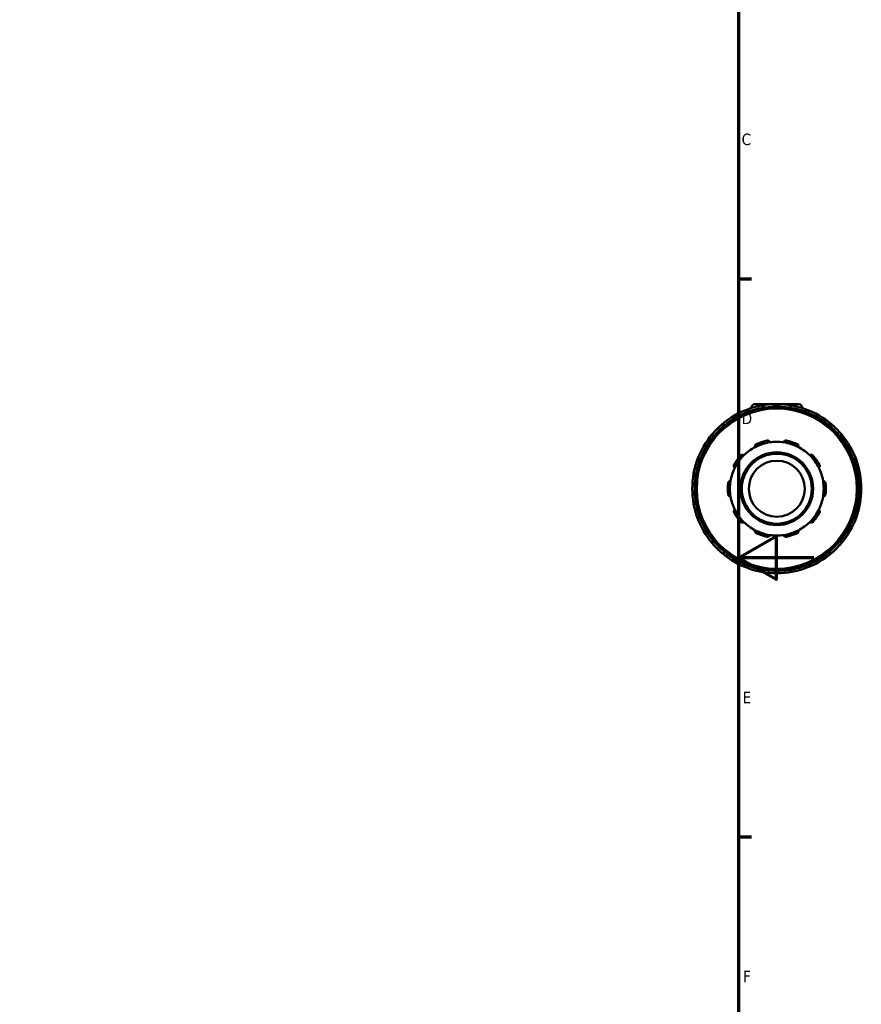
# Model space of a CAD drawing. Header units: millimetres. Extents: x 0 to 905, y -349 to 706.
# Tile 7 of 11: x 630 to 854, y 178 to 440. Entities that reach past the tile are written whole.
import ezdxf

# ---------------------------------------------------------------- set-up
doc = ezdxf.new("R2010")
doc.units = ezdxf.units.MM
for name, color, linetype, lineweight in [('Border (ANSI)', 7, 'Continuous', 70), ('Visible (ANSI)', 7, 'Continuous', 50), ('Visible Narrow (ANSI)', 7, 'Continuous', 35)]:
    doc.layers.add(name, color=color, linetype=linetype, lineweight=lineweight)
doc.styles.add('Note Text (ANSI)', font='tahoma.ttf')

# ---------------------------------------------------------------- blocks, each defined once
blk = doc.blocks.new('Borders Default Border')
at = {"layer": 'Border (ANSI)'}
for p, q in [((821, 371.25), (824.45, 371.25)), ((821, 222.75), (824.45, 222.75))]:
    blk.add_line(p, q, dxfattribs=at)
at = {"layer": 'Border (ANSI)', "flags": 128}
for points in [[(20, 20), (20, 574), (821, 574), (821, 20), (20, 20)], [(841, 297), (821, 297), (831, 302.77), (831, 291.23), (821, 297)]]:
    blk.add_lwpolyline(points, dxfattribs=at)
at = {"layer": 'Border (ANSI)', "char_height": 3.05, "attachment_point": 7, "style": 'Note Text (ANSI)'}
for s, insert in [('C', (821.8, 406.8)), ('D', (821.81, 332.6)), ('E', (822.05, 258.35)), ('F', (822.14, 184.1))]:
    blk.add_mtext(s, dxfattribs=dict(at, insert=insert))

msp = doc.modelspace()

# ---------------------------------------------------------------- linework, layer by layer
at = {"layer": 'Visible (ANSI)'}
for p, q in [((823.278, 335.808), (823.403, 335.591)), ((824.398, 337.027), (824.398, 336.891)), ((825.298, 337.927), (836.998, 337.927)), ((827.773, 336.762), (827.773, 337.013)), ((834.523, 337.013), (834.523, 336.762)), ((837.898, 337.027), (837.898, 336.891)), ((838.892, 335.591), (839.018, 335.808)), ((817.558, 332.216), (817.432, 332.433)), ((844.863, 332.433), (844.738, 332.216)), ((814.142, 329.143), (814.359, 329.018)), ((847.937, 329.018), (848.154, 329.143)), ((810.984, 323.172), (810.767, 323.297)), ((851.529, 323.297), (851.312, 323.172)), ((809.562, 318.802), (809.813, 318.802)), ((852.483, 318.802), (852.733, 318.802)), ((809.813, 312.052), (809.562, 312.052)), ((852.733, 312.052), (852.483, 312.052)), ((810.767, 307.557), (810.984, 307.683)), ((851.312, 307.683), (851.529, 307.557)), ((814.359, 301.837), (814.142, 301.712)), ((848.154, 301.712), (847.937, 301.837)), ((817.432, 298.421), (817.558, 298.638)), ((844.738, 298.638), (844.863, 298.421)), ((823.403, 295.263), (823.278, 295.046)), ((827.773, 293.842), (827.773, 294.093)), ((834.523, 294.093), (834.523, 293.842)), ((839.018, 295.046), (838.892, 295.263))]:
    msp.add_line(p, q, dxfattribs=at)
for radius in [21.6, 9.688, 9.316, 7.452]:
    msp.add_circle((831.148, 315.427), radius, dxfattribs=at)
for centre, radius, start, end in [((831.148, 315.427), 22.5, 109.67129, 130.32871), ((823.762, 336.088), 0.559, 109.67129, 210), ((831.148, 315.427), 22.5, 100.32871, 109.67129), ((825.298, 337.027), 0.9, 90, 180), ((831.148, 315.427), 22.5, 79.67129, 100.32871), ((827.214, 337.013), 0.559, 0, 100.32871), ((835.082, 337.013), 0.559, 79.67129, 180), ((831.148, 315.427), 22.5, 70.32871, 79.67129), ((836.998, 337.027), 0.9, 0, 90), ((831.148, 315.427), 22.5, 49.67129, 70.32871), ((838.534, 336.088), 0.559, 330, 70.32871), ((831.148, 315.427), 22.5, 130.32871, 139.67129), ((816.948, 332.154), 0.559, 30, 130.32871), ((845.347, 332.154), 0.559, 49.67129, 150), ((831.148, 315.427), 22.5, 40.32871, 49.67129), ((831.148, 315.427), 22.5, 139.67129, 160.32871), ((814.421, 329.627), 0.559, 139.67129, 240), ((831.148, 315.427), 12.483, 98.58368, 117.41632), ((831.148, 315.427), 13.042, 101.14938, 114.85062), ((831.148, 315.427), 12.483, 81.41632, 98.58368), ((831.148, 315.427), 12.483, 62.58368, 81.41632), ((831.148, 315.427), 13.042, 65.14938, 78.85062), ((847.874, 329.627), 0.559, 300, 40.32871), ((831.148, 315.427), 22.5, 19.67129, 40.32871), ((831.148, 315.427), 12.483, 117.41632, 134.58368), ((831.148, 315.427), 12.483, 45.41632, 62.58368), ((831.148, 315.427), 22.5, 160.32871, 169.67129), ((810.487, 322.813), 0.559, 60, 160.32871), ((831.148, 315.427), 13.042, 137.14938, 150.85062), ((831.148, 315.427), 12.483, 134.58368, 153.41632), ((831.148, 315.427), 12.483, 26.58368, 45.41632), ((831.148, 315.427), 13.042, 29.14938, 42.85062), ((851.808, 322.813), 0.559, 19.67129, 120), ((831.148, 315.427), 22.5, 10.32871, 19.67129), ((831.148, 315.427), 12.483, 153.41632, 170.58368), ((831.148, 315.427), 12.483, 9.41632, 26.58368), ((831.148, 315.427), 22.5, 169.67129, 190.32871), ((809.562, 319.361), 0.559, 169.67129, 270), ((831.148, 315.427), 12.483, 170.58368, 189.41632), ((831.148, 315.427), 12.483, 350.58368, 9.41632), ((852.733, 319.361), 0.559, 270, 10.32871), ((831.148, 315.427), 22.5, 349.67129, 10.32871), ((831.148, 315.427), 13.042, 173.14938, 186.85062), ((831.148, 315.427), 13.042, 353.14938, 6.85062), ((809.562, 311.493), 0.559, 90, 190.32871), ((831.148, 315.427), 12.483, 189.41632, 206.58368), ((831.148, 315.427), 12.483, 333.41632, 350.58368), ((852.733, 311.493), 0.559, 349.67129, 90), ((831.148, 315.427), 22.5, 190.32871, 199.67129), ((831.148, 315.427), 12.483, 206.58368, 225.41632), ((831.148, 315.427), 12.483, 314.58368, 333.41632), ((831.148, 315.427), 22.5, 340.32871, 349.67129), ((831.148, 315.427), 22.5, 199.67129, 220.32871), ((810.487, 308.041), 0.559, 199.67129, 300), ((831.148, 315.427), 13.042, 209.14938, 222.85062), ((831.148, 315.427), 12.483, 225.41632, 242.58368), ((831.148, 315.427), 12.483, 297.41632, 314.58368), ((831.148, 315.427), 13.042, 317.14938, 330.85062), ((831.148, 315.427), 22.5, 319.67129, 340.32871), ((851.808, 308.041), 0.559, 240, 340.32871), ((831.148, 315.427), 12.483, 242.58368, 261.41632), ((831.148, 315.427), 12.483, 278.58368, 297.41632), ((814.421, 301.228), 0.559, 120, 220.32871), ((831.148, 315.427), 13.042, 245.14938, 258.85062), ((831.148, 315.427), 12.483, 261.41632, 278.58368), ((831.148, 315.427), 13.042, 281.14938, 294.85062), ((847.874, 301.228), 0.559, 319.67129, 60), ((831.148, 315.427), 22.5, 220.32871, 229.67129), ((831.148, 315.427), 22.5, 310.32871, 319.67129), ((816.948, 298.701), 0.559, 229.67129, 330), ((831.148, 315.427), 22.5, 229.67129, 250.32871), ((831.148, 315.427), 22.5, 289.67129, 310.32871), ((845.347, 298.701), 0.559, 210, 310.32871), ((823.762, 294.767), 0.559, 150, 250.32871), ((831.148, 315.427), 22.5, 250.32871, 259.67129), ((827.214, 293.842), 0.559, 259.67129, 0), ((835.082, 293.842), 0.559, 180, 280.32871), ((831.148, 315.427), 22.5, 280.32871, 289.67129), ((838.534, 294.767), 0.559, 289.67129, 30), ((831.148, 315.427), 22.5, 259.67129, 280.32871)]:
    msp.add_arc(centre, radius, start, end, dxfattribs=at)
for points, knots in [([(828.626, 328.223), (828.665, 328.231), (828.705, 328.234), (828.784, 328.233), (828.823, 328.228), (828.935, 328.202), (829.003, 328.169), (829.12, 328.086), (829.174, 328.027), (829.25, 327.901), (829.274, 327.834), (829.285, 327.77)], [0.10539453, 0.10539453, 0.10539453, 0.10539453, 0.11728084, 0.11728084, 0.12916716, 0.12916716, 0.15293979, 0.15293979, 0.18186442, 0.18186442, 0.20902736, 0.20902736, 0.20902736, 0.20902736]), ([(833.011, 327.77), (833.022, 327.834), (833.045, 327.901), (833.121, 328.027), (833.175, 328.086), (833.293, 328.169), (833.36, 328.202), (833.472, 328.228), (833.512, 328.233), (833.591, 328.234), (833.631, 328.231), (833.67, 328.223)], [0.20096966, 0.20096966, 0.20096966, 0.20096966, 0.2281326, 0.2281326, 0.25705723, 0.25705723, 0.28082986, 0.28082986, 0.29271618, 0.29271618, 0.3046025, 0.3046025, 0.3046025, 0.3046025]), ([(825.4, 326.508), (825.372, 326.566), (825.351, 326.634), (825.338, 326.781), (825.347, 326.86), (825.394, 326.996), (825.429, 327.062), (825.505, 327.149), (825.533, 327.176), (825.597, 327.224), (825.631, 327.245), (825.667, 327.261)], [0.20096966, 0.20096966, 0.20096966, 0.20096966, 0.2281326, 0.2281326, 0.25705723, 0.25705723, 0.28082986, 0.28082986, 0.29271618, 0.29271618, 0.3046025, 0.3046025, 0.3046025, 0.3046025]), ([(836.629, 327.261), (836.665, 327.245), (836.699, 327.224), (836.762, 327.176), (836.791, 327.149), (836.866, 327.062), (836.902, 326.996), (836.948, 326.86), (836.957, 326.781), (836.944, 326.634), (836.924, 326.566), (836.896, 326.508)], [0.10539453, 0.10539453, 0.10539453, 0.10539453, 0.11728084, 0.11728084, 0.12916716, 0.12916716, 0.15293979, 0.15293979, 0.18186442, 0.18186442, 0.20902736, 0.20902736, 0.20902736, 0.20902736]), ([(821.587, 324.297), (821.614, 324.326), (821.644, 324.352), (821.709, 324.398), (821.743, 324.417), (821.849, 324.461), (821.923, 324.475), (822.067, 324.477), (822.145, 324.461), (822.281, 324.403), (822.339, 324.363), (822.386, 324.318)], [0.10539453, 0.10539453, 0.10539453, 0.10539453, 0.11728084, 0.11728084, 0.12916716, 0.12916716, 0.15293979, 0.15293979, 0.18186442, 0.18186442, 0.20902736, 0.20902736, 0.20902736, 0.20902736]), ([(839.91, 324.318), (839.957, 324.363), (840.015, 324.403), (840.15, 324.461), (840.229, 324.477), (840.373, 324.475), (840.446, 324.461), (840.552, 324.417), (840.587, 324.398), (840.652, 324.352), (840.682, 324.326), (840.709, 324.297)], [0.20096966, 0.20096966, 0.20096966, 0.20096966, 0.2281326, 0.2281326, 0.25705723, 0.25705723, 0.28082986, 0.28082986, 0.29271618, 0.29271618, 0.3046025, 0.3046025, 0.3046025, 0.3046025]), ([(819.985, 321.013), (819.928, 321.044), (819.872, 321.087), (819.775, 321.198), (819.735, 321.267), (819.693, 321.405), (819.683, 321.479), (819.692, 321.594), (819.7, 321.632), (819.723, 321.708), (819.739, 321.745), (819.758, 321.78)], [0.20096966, 0.20096966, 0.20096966, 0.20096966, 0.2281326, 0.2281326, 0.25705723, 0.25705723, 0.28082986, 0.28082986, 0.29271618, 0.29271618, 0.3046025, 0.3046025, 0.3046025, 0.3046025]), ([(842.538, 321.78), (842.557, 321.745), (842.573, 321.708), (842.596, 321.632), (842.603, 321.594), (842.613, 321.479), (842.603, 321.405), (842.561, 321.267), (842.521, 321.198), (842.424, 321.087), (842.368, 321.044), (842.311, 321.013)], [0.10539453, 0.10539453, 0.10539453, 0.10539453, 0.11728084, 0.11728084, 0.12916716, 0.12916716, 0.15293979, 0.15293979, 0.18186442, 0.18186442, 0.20902736, 0.20902736, 0.20902736, 0.20902736]), ([(818.199, 316.983), (818.204, 317.022), (818.213, 317.061), (818.239, 317.136), (818.256, 317.172), (818.315, 317.271), (818.367, 317.325), (818.482, 317.411), (818.555, 317.444), (818.699, 317.477), (818.769, 317.479), (818.833, 317.47)], [0.10539453, 0.10539453, 0.10539453, 0.10539453, 0.11728084, 0.11728084, 0.12916716, 0.12916716, 0.15293979, 0.15293979, 0.18186442, 0.18186442, 0.20902736, 0.20902736, 0.20902736, 0.20902736]), ([(843.462, 317.47), (843.526, 317.479), (843.597, 317.477), (843.741, 317.444), (843.814, 317.411), (843.929, 317.325), (843.981, 317.271), (844.04, 317.172), (844.057, 317.136), (844.083, 317.061), (844.092, 317.022), (844.096, 316.983)], [0.20096966, 0.20096966, 0.20096966, 0.20096966, 0.2281326, 0.2281326, 0.25705723, 0.25705723, 0.28082986, 0.28082986, 0.29271618, 0.29271618, 0.3046025, 0.3046025, 0.3046025, 0.3046025]), ([(818.833, 313.385), (818.769, 313.376), (818.699, 313.378), (818.555, 313.411), (818.482, 313.444), (818.367, 313.53), (818.315, 313.584), (818.256, 313.683), (818.239, 313.718), (818.213, 313.793), (818.204, 313.832), (818.199, 313.872)], [0.20096966, 0.20096966, 0.20096966, 0.20096966, 0.2281326, 0.2281326, 0.25705723, 0.25705723, 0.28082986, 0.28082986, 0.29271618, 0.29271618, 0.3046025, 0.3046025, 0.3046025, 0.3046025]), ([(844.096, 313.872), (844.092, 313.832), (844.083, 313.793), (844.057, 313.718), (844.04, 313.683), (843.981, 313.584), (843.929, 313.53), (843.814, 313.444), (843.741, 313.411), (843.597, 313.378), (843.526, 313.376), (843.462, 313.385)], [0.10539453, 0.10539453, 0.10539453, 0.10539453, 0.11728084, 0.11728084, 0.12916716, 0.12916716, 0.15293979, 0.15293979, 0.18186442, 0.18186442, 0.20902736, 0.20902736, 0.20902736, 0.20902736]), ([(819.758, 309.075), (819.739, 309.11), (819.723, 309.146), (819.7, 309.222), (819.692, 309.261), (819.683, 309.376), (819.693, 309.45), (819.735, 309.587), (819.775, 309.657), (819.872, 309.768), (819.928, 309.811), (819.985, 309.841)], [0.10539453, 0.10539453, 0.10539453, 0.10539453, 0.11728084, 0.11728084, 0.12916716, 0.12916716, 0.15293979, 0.15293979, 0.18186442, 0.18186442, 0.20902736, 0.20902736, 0.20902736, 0.20902736]), ([(842.311, 309.841), (842.368, 309.811), (842.424, 309.768), (842.521, 309.657), (842.561, 309.587), (842.603, 309.45), (842.613, 309.376), (842.603, 309.261), (842.596, 309.222), (842.573, 309.146), (842.557, 309.11), (842.538, 309.075)], [0.20096966, 0.20096966, 0.20096966, 0.20096966, 0.2281326, 0.2281326, 0.25705723, 0.25705723, 0.28082986, 0.28082986, 0.29271618, 0.29271618, 0.3046025, 0.3046025, 0.3046025, 0.3046025]), ([(822.386, 306.537), (822.339, 306.492), (822.281, 306.452), (822.145, 306.394), (822.067, 306.378), (821.923, 306.38), (821.849, 306.393), (821.743, 306.438), (821.709, 306.457), (821.644, 306.502), (821.614, 306.529), (821.587, 306.558)], [0.20096966, 0.20096966, 0.20096966, 0.20096966, 0.2281326, 0.2281326, 0.25705723, 0.25705723, 0.28082986, 0.28082986, 0.29271618, 0.29271618, 0.3046025, 0.3046025, 0.3046025, 0.3046025]), ([(840.709, 306.558), (840.682, 306.529), (840.652, 306.502), (840.587, 306.457), (840.552, 306.438), (840.446, 306.393), (840.373, 306.38), (840.229, 306.378), (840.15, 306.394), (840.015, 306.452), (839.957, 306.492), (839.91, 306.537)], [0.10539453, 0.10539453, 0.10539453, 0.10539453, 0.11728084, 0.11728084, 0.12916716, 0.12916716, 0.15293979, 0.15293979, 0.18186442, 0.18186442, 0.20902736, 0.20902736, 0.20902736, 0.20902736]), ([(825.667, 303.593), (825.631, 303.61), (825.597, 303.631), (825.533, 303.678), (825.505, 303.705), (825.429, 303.792), (825.394, 303.858), (825.347, 303.994), (825.338, 304.074), (825.351, 304.221), (825.372, 304.289), (825.4, 304.347)], [0.10539453, 0.10539453, 0.10539453, 0.10539453, 0.11728084, 0.11728084, 0.12916716, 0.12916716, 0.15293979, 0.15293979, 0.18186442, 0.18186442, 0.20902736, 0.20902736, 0.20902736, 0.20902736]), ([(836.896, 304.347), (836.924, 304.289), (836.944, 304.221), (836.957, 304.074), (836.948, 303.994), (836.902, 303.858), (836.866, 303.792), (836.791, 303.705), (836.762, 303.678), (836.699, 303.631), (836.665, 303.61), (836.629, 303.593)], [0.20096966, 0.20096966, 0.20096966, 0.20096966, 0.2281326, 0.2281326, 0.25705723, 0.25705723, 0.28082986, 0.28082986, 0.29271618, 0.29271618, 0.3046025, 0.3046025, 0.3046025, 0.3046025]), ([(829.285, 303.084), (829.274, 303.021), (829.25, 302.954), (829.174, 302.828), (829.12, 302.769), (829.003, 302.686), (828.935, 302.653), (828.823, 302.627), (828.784, 302.622), (828.705, 302.621), (828.665, 302.624), (828.626, 302.632)], [0.20096966, 0.20096966, 0.20096966, 0.20096966, 0.2281326, 0.2281326, 0.25705723, 0.25705723, 0.28082986, 0.28082986, 0.29271618, 0.29271618, 0.3046025, 0.3046025, 0.3046025, 0.3046025]), ([(833.67, 302.632), (833.631, 302.624), (833.591, 302.621), (833.512, 302.622), (833.472, 302.627), (833.36, 302.653), (833.293, 302.686), (833.175, 302.769), (833.121, 302.828), (833.045, 302.954), (833.022, 303.021), (833.011, 303.084)], [0.10539453, 0.10539453, 0.10539453, 0.10539453, 0.11728084, 0.11728084, 0.12916716, 0.12916716, 0.15293979, 0.15293979, 0.18186442, 0.18186442, 0.20902736, 0.20902736, 0.20902736, 0.20902736])]:
    msp.add_open_spline(points, degree=3, knots=knots, dxfattribs=at)
at = {"layer": 'Visible Narrow (ANSI)'}
for p, q in [((823.279, 335.809), (823.724, 336.066)), ((823.574, 336.613), (823.747, 336.129)), ((823.927, 335.803), (823.771, 336.073)), ((824.804, 337.027), (824.399, 337.027)), ((827.206, 337.056), (827.114, 337.561)), ((827.214, 336.996), (827.214, 336.683)), ((827.258, 337.013), (827.771, 337.013)), ((834.525, 337.013), (835.038, 337.013)), ((835.082, 336.683), (835.082, 336.996)), ((835.182, 337.561), (835.09, 337.056)), ((837.897, 337.027), (837.491, 337.027)), ((838.525, 336.073), (838.369, 335.803)), ((838.548, 336.129), (838.721, 336.613)), ((838.572, 336.066), (839.016, 335.809)), ((816.92, 332.187), (816.588, 332.579)), ((816.957, 332.139), (817.113, 331.869)), ((816.986, 332.176), (817.431, 332.433)), ((844.865, 332.433), (845.31, 332.176)), ((845.183, 331.869), (845.339, 332.139)), ((845.708, 332.579), (845.376, 332.187)), ((813.996, 329.988), (814.388, 329.655)), ((814.143, 329.144), (814.399, 329.589)), ((814.706, 329.462), (814.436, 329.618)), ((847.859, 329.618), (847.589, 329.462)), ((847.896, 329.589), (848.153, 329.144)), ((847.908, 329.655), (848.299, 329.988)), ((810.446, 322.828), (809.963, 323.001)), ((810.502, 322.805), (810.773, 322.649)), ((810.509, 322.851), (810.766, 323.296)), ((851.523, 322.649), (851.793, 322.805)), ((851.53, 323.296), (851.786, 322.851)), ((852.333, 323.001), (851.85, 322.828)), ((809.014, 319.461), (809.519, 319.369)), ((809.562, 318.804), (809.562, 319.317)), ((809.892, 319.361), (809.58, 319.361)), ((852.716, 319.361), (852.404, 319.361)), ((852.733, 319.317), (852.733, 318.804)), ((852.777, 319.369), (853.282, 319.461)), ((809.562, 311.537), (809.562, 312.051)), ((852.733, 312.051), (852.733, 311.537)), ((809.519, 311.486), (809.014, 311.394)), ((809.58, 311.493), (809.892, 311.493)), ((852.404, 311.493), (852.716, 311.493)), ((853.282, 311.394), (852.777, 311.486)), ((809.963, 307.854), (810.446, 308.027)), ((810.773, 308.206), (810.502, 308.05)), ((810.766, 307.559), (810.509, 308.004)), ((851.793, 308.05), (851.523, 308.206)), ((851.786, 308.004), (851.53, 307.559)), ((851.85, 308.027), (852.333, 307.854)), ((814.399, 301.266), (814.143, 301.71)), ((814.436, 301.236), (814.706, 301.392)), ((847.589, 301.392), (847.859, 301.236)), ((848.153, 301.71), (847.896, 301.266)), ((814.388, 301.199), (813.996, 300.867)), ((817.113, 298.986), (816.957, 298.716)), ((817.431, 298.422), (816.986, 298.679)), ((845.31, 298.679), (844.865, 298.422)), ((845.339, 298.716), (845.183, 298.986)), ((848.299, 300.867), (847.908, 301.199)), ((816.588, 298.276), (816.92, 298.667)), ((845.376, 298.667), (845.708, 298.276)), ((823.724, 294.789), (823.279, 295.045)), ((823.747, 294.726), (823.574, 294.242)), ((823.771, 294.782), (823.927, 295.052)), ((827.114, 293.294), (827.206, 293.799)), ((827.214, 294.171), (827.214, 293.859)), ((827.771, 293.842), (827.258, 293.842)), ((835.038, 293.842), (834.525, 293.842)), ((835.082, 293.859), (835.082, 294.171)), ((835.09, 293.799), (835.182, 293.294)), ((838.369, 295.052), (838.525, 294.782)), ((838.721, 294.242), (838.548, 294.726)), ((839.016, 295.045), (838.572, 294.789))]:
    msp.add_line(p, q, dxfattribs=at)
msp.add_circle((831.148, 315.427), 21.227, dxfattribs=at)
for start, end in [(112.0178, 127.9822), (100.79584, 109.20416), (82.0178, 97.9822), (70.79584, 79.20416), (52.0178, 67.9822), (130.79584, 139.20416), (40.79584, 49.20416), (142.0178, 157.9822), (22.0178, 37.9822), (160.79584, 169.20416), (10.79584, 19.20416), (172.0178, 187.9822), (352.0178, 7.9822), (190.79584, 199.20416), (340.79584, 349.20416), (202.0178, 217.9822), (322.0178, 337.9822), (220.79584, 229.20416), (310.79584, 319.20416), (232.0178, 247.9822), (292.0178, 307.9822), (250.79584, 259.20416), (262.0178, 277.9822), (280.79584, 289.20416)]:
    msp.add_arc((831.148, 315.427), 21.941, start, end, dxfattribs=at)

# ---------------------------------------------------------------- block references
msp.add_blockref('Borders Default Border', (0, 0))

doc.saveas('drawing.dxf')
